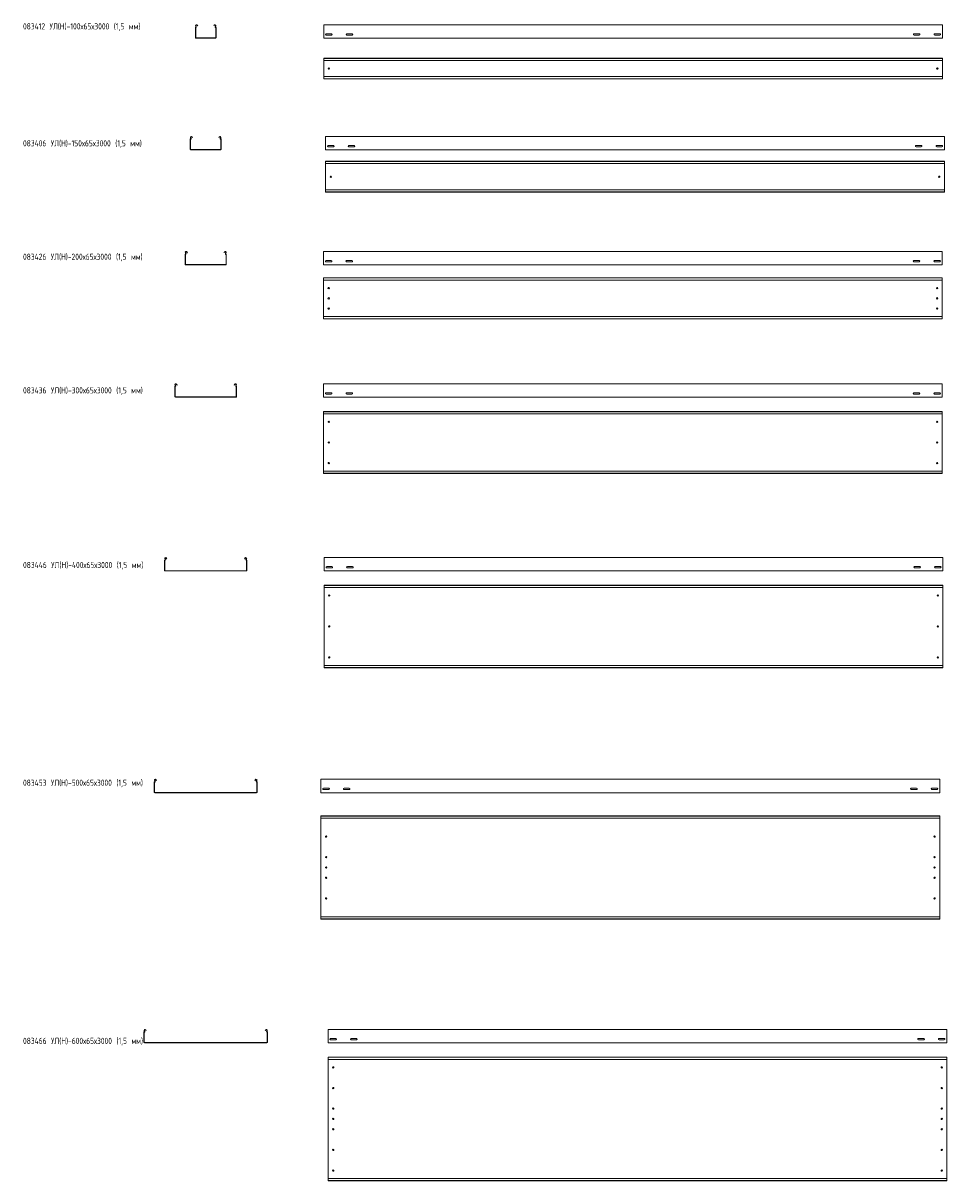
# Model space of a CAD drawing. Header units: millimetres. Extents: x -789 to 3689, y -6202 to -590.
import ezdxf

# ---------------------------------------------------------------- set-up
doc = ezdxf.new("R2010")
doc.units = ezdxf.units.MM
doc.styles.add('SLDTEXTSTYLE0', font='TXT', dxfattribs={"width": 0.7, "bigfont": 'bigfont'})

msp = doc.modelspace()

# ---------------------------------------------------------------- linework, layer by layer
at = {"color": 7, "linetype": 'Continuous', "lineweight": 15}
for p, q in [((46.2, -659.5), (46.2, -611.8)), ((49, -606.5), (47.7, -604.1)), ((47.7, -659.5), (47.7, -611.8)), ((50.3, -605.8), (49, -603.4)), ((54.3, -600.6), (56.1, -603.8)), ((55.6, -599.9), (57.4, -603.1)), ((57.4, -603.1), (56.1, -603.8)), ((135, -603.1), (136.7, -599.9)), ((136.3, -603.8), (135, -603.1)), ((136.3, -603.8), (138, -600.6)), ((143.3, -603.4), (142.1, -605.8)), ((144.6, -604.1), (143.4, -606.5)), ((144.7, -611.8), (144.7, -659.5)), ((146.2, -611.8), (146.2, -659.5)), ((3668.3, -597.5), (668.3, -597.5)), ((668.3, -604.1), (668.3, -597.5)), ((668.3, -606.5), (668.3, -604.1)), ((668.3, -610.1), (668.3, -606.5)), ((668.3, -611.8), (668.3, -610.1)), ((668.3, -659.5), (668.3, -611.8)), ((3668.3, -604.1), (3668.3, -597.5)), ((3668.3, -606.5), (3668.3, -604.1)), ((3668.3, -610.1), (3668.3, -606.5)), ((3668.3, -611.8), (3668.3, -610.1)), ((3668.3, -659.5), (3668.3, -611.8)), ((143.2, -661), (49.2, -661)), ((143.2, -662.5), (49.2, -662.5)), ((668.3, -662.5), (668.3, -659.5)), ((3668.3, -662.5), (668.3, -662.5)), ((706, -641.2), (680.5, -641.2)), ((680.5, -647.7), (706, -647.7)), ((806, -641.2), (780.5, -641.2)), ((780.5, -647.7), (806, -647.7)), ((3530.5, -641.2), (3556, -641.2)), ((3556, -647.7), (3530.5, -647.7)), ((3630.5, -641.2), (3656, -641.2)), ((3656, -647.7), (3630.5, -647.7)), ((3668.3, -662.5), (3668.3, -659.5)), ((3668.3, -760.7), (668.3, -760.7)), ((668.3, -761.7), (668.3, -760.7)), ((3668.3, -761.7), (668.3, -761.7)), ((668.3, -770.2), (668.3, -761.7)), ((668.3, -772), (668.3, -770.2)), ((3668.3, -772), (668.3, -772)), ((668.3, -772), (668.3, -849.5)), ((3668.3, -761.7), (3668.3, -760.7)), ((3668.3, -770.2), (3668.3, -761.7)), ((3668.3, -772), (3668.3, -770.2)), ((3668.3, -772), (3668.3, -849.5)), ((3668.3, -849.5), (668.3, -849.5)), ((668.3, -851.3), (668.3, -849.5)), ((668.3, -859.7), (668.3, -851.3)), ((668.3, -859.7), (3668.3, -859.7)), ((668.3, -860.7), (668.3, -859.7)), ((3668.3, -860.7), (668.3, -860.7)), ((3668.3, -851.3), (3668.3, -849.5)), ((3668.3, -859.7), (3668.3, -851.3)), ((3668.3, -860.7), (3668.3, -859.7)), ((21.2, -1200.9), (21.2, -1153.2)), ((24, -1147.9), (22.7, -1145.5)), ((22.7, -1200.9), (22.7, -1153.2)), ((25.3, -1147.2), (24, -1144.8)), ((29.3, -1142), (31.1, -1145.2)), ((30.6, -1141.2), (32.4, -1144.5)), ((32.4, -1144.5), (31.1, -1145.2)), ((160, -1144.5), (161.7, -1141.2)), ((161.3, -1145.2), (160, -1144.5)), ((161.3, -1145.2), (163, -1142)), ((168.3, -1144.8), (167.1, -1147.2)), ((169.6, -1145.5), (168.4, -1147.9)), ((169.7, -1153.2), (169.7, -1200.9)), ((171.2, -1153.2), (171.2, -1200.9)), ((3677.8, -1138.9), (677.8, -1138.9)), ((677.8, -1145.5), (677.8, -1138.9)), ((677.8, -1147.9), (677.8, -1145.5)), ((677.8, -1151.4), (677.8, -1147.9)), ((677.8, -1153.2), (677.8, -1151.4)), ((677.8, -1200.9), (677.8, -1153.2)), ((3677.8, -1145.5), (3677.8, -1138.9)), ((3677.8, -1147.9), (3677.8, -1145.5)), ((3677.8, -1151.4), (3677.8, -1147.9)), ((3677.8, -1153.2), (3677.8, -1151.4)), ((3677.8, -1200.9), (3677.8, -1153.2)), ((168.2, -1202.4), (24.2, -1202.4)), ((168.2, -1203.9), (24.2, -1203.9)), ((677.8, -1203.9), (677.8, -1200.9)), ((3677.8, -1203.9), (677.8, -1203.9)), ((715.6, -1182.6), (690.1, -1182.6)), ((690.1, -1189.1), (715.6, -1189.1)), ((815.6, -1182.6), (790.1, -1182.6)), ((790.1, -1189.1), (815.6, -1189.1)), ((3540.1, -1182.6), (3565.6, -1182.6)), ((3565.6, -1189.1), (3540.1, -1189.1)), ((3640.1, -1182.6), (3665.6, -1182.6)), ((3665.6, -1189.1), (3640.1, -1189.1)), ((3677.8, -1203.9), (3677.8, -1200.9)), ((3677.8, -1259.6), (677.8, -1259.6)), ((677.8, -1260.6), (677.8, -1259.6)), ((3677.8, -1260.6), (677.8, -1260.6)), ((677.8, -1269.1), (677.8, -1260.6)), ((677.8, -1270.8), (677.8, -1269.1)), ((3677.8, -1270.8), (677.8, -1270.8)), ((677.8, -1270.8), (677.8, -1398.4)), ((3677.8, -1260.6), (3677.8, -1259.6)), ((3677.8, -1269.1), (3677.8, -1260.6)), ((3677.8, -1270.8), (3677.8, -1269.1)), ((3677.8, -1270.8), (3677.8, -1398.4)), ((3677.8, -1398.4), (677.8, -1398.4)), ((677.8, -1400.1), (677.8, -1398.4)), ((677.8, -1408.6), (677.8, -1400.1)), ((3677.8, -1400.1), (3677.8, -1398.4)), ((3677.8, -1408.6), (3677.8, -1400.1)), ((677.8, -1408.6), (3677.8, -1408.6)), ((677.8, -1409.6), (677.8, -1408.6)), ((3677.8, -1409.6), (677.8, -1409.6)), ((3677.8, -1409.6), (3677.8, -1408.6)), ((-3.8, -1759.3), (-3.8, -1711.7)), ((-1, -1706.3), (-2.3, -1704)), ((-2.3, -1759.3), (-2.3, -1711.7)), ((0.3, -1705.6), (-1, -1703.3)), ((4.3, -1700.4), (4.7, -1701.1)), ((4.7, -1701.1), (6, -1700.3)), ((6.1, -1703.7), (4.7, -1701.1)), ((5.6, -1699.7), (6, -1700.3)), ((6, -1700.3), (7.4, -1703)), ((7.4, -1703), (6.1, -1703.7)), ((185, -1703), (186.4, -1700.3)), ((186.3, -1703.7), (185, -1703)), ((187.7, -1701.1), (186.3, -1703.7)), ((186.4, -1700.3), (186.7, -1699.7)), ((186.4, -1700.3), (187.7, -1701.1)), ((187.7, -1701.1), (188, -1700.4)), ((193.3, -1703.3), (192.1, -1705.6)), ((194.6, -1704), (193.4, -1706.3)), ((194.7, -1711.7), (194.7, -1759.3)), ((196.2, -1711.7), (196.2, -1759.3)), ((3667.4, -1697.3), (667.4, -1697.3)), ((667.4, -1704), (667.4, -1697.3)), ((667.4, -1706.3), (667.4, -1704)), ((667.4, -1709.9), (667.4, -1706.3)), ((667.4, -1711.7), (667.4, -1709.9)), ((667.4, -1759.3), (667.4, -1711.7)), ((3667.4, -1704), (3667.4, -1697.3)), ((3667.4, -1706.3), (3667.4, -1704)), ((3667.4, -1709.9), (3667.4, -1706.3)), ((3667.4, -1711.7), (3667.4, -1709.9)), ((3667.4, -1759.3), (3667.4, -1711.7)), ((193.2, -1760.8), (-0.8, -1760.8)), ((193.2, -1762.3), (-0.8, -1762.3)), ((667.4, -1762.3), (667.4, -1759.3)), ((3667.4, -1762.3), (667.4, -1762.3)), ((705.1, -1741.1), (679.6, -1741.1)), ((679.6, -1747.6), (705.1, -1747.6)), ((805.1, -1741.1), (779.6, -1741.1)), ((779.6, -1747.6), (805.1, -1747.6)), ((3529.6, -1741.1), (3555.1, -1741.1)), ((3555.1, -1747.6), (3529.6, -1747.6)), ((3629.6, -1741.1), (3655.1, -1741.1)), ((3655.1, -1747.6), (3629.6, -1747.6)), ((3667.4, -1762.3), (3667.4, -1759.3)), ((3667.4, -1824.2), (667.4, -1824.2)), ((667.4, -1825.2), (667.4, -1824.2)), ((3667.4, -1825.2), (667.4, -1825.2)), ((667.4, -1833.6), (667.4, -1825.2)), ((667.4, -1834), (667.4, -1833.6)), ((667.4, -1834), (670.4, -1835.4)), ((667.4, -1834), (667.4, -2014.4)), ((3664.4, -1835.4), (670.4, -1835.4)), ((3664.4, -1835.4), (3667.4, -1834)), ((3667.4, -1825.2), (3667.4, -1824.2)), ((3667.4, -1833.6), (3667.4, -1825.2)), ((3667.4, -1834), (3667.4, -1833.6)), ((3667.4, -1834), (3667.4, -2014.4)), ((670.4, -2013), (667.4, -2014.4)), ((667.4, -2014.7), (667.4, -2014.4)), ((667.4, -2023.2), (667.4, -2014.7)), ((3664.4, -2013), (670.4, -2013)), ((3667.4, -2014.4), (3664.4, -2013)), ((3667.4, -2014.7), (3667.4, -2014.4)), ((3667.4, -2023.2), (3667.4, -2014.7)), ((667.4, -2023.2), (3667.4, -2023.2)), ((667.4, -2024.2), (667.4, -2023.2)), ((3667.4, -2024.2), (667.4, -2024.2)), ((3667.4, -2024.2), (3667.4, -2023.2)), ((-53.8, -2400.2), (-53.8, -2352.5)), ((-51, -2347.2), (-52.3, -2344.8)), ((-52.3, -2400.2), (-52.3, -2352.5)), ((-49.7, -2346.5), (-51, -2344.1)), ((-45.7, -2341.3), (-45.3, -2341.9)), ((-45.3, -2341.9), (-44, -2341.2)), ((-43.9, -2344.6), (-45.3, -2341.9)), ((-44.4, -2340.6), (-44, -2341.2)), ((-44, -2341.2), (-42.6, -2343.9)), ((-42.6, -2343.9), (-43.9, -2344.6)), ((235, -2343.9), (236.4, -2341.2)), ((236.3, -2344.6), (235, -2343.9)), ((237.7, -2341.9), (236.3, -2344.6)), ((236.4, -2341.2), (236.7, -2340.6)), ((236.4, -2341.2), (237.7, -2341.9)), ((237.7, -2341.9), (238, -2341.3)), ((243.3, -2344.1), (242.1, -2346.5)), ((244.6, -2344.8), (243.4, -2347.2)), ((244.7, -2352.5), (244.7, -2400.2)), ((246.2, -2352.5), (246.2, -2400.2)), ((3667.5, -2338.2), (667.5, -2338.2)), ((667.5, -2344.8), (667.5, -2338.2)), ((667.5, -2347.2), (667.5, -2344.8)), ((667.5, -2350.8), (667.5, -2347.2)), ((667.5, -2352.5), (667.5, -2350.8)), ((667.5, -2400.2), (667.5, -2352.5)), ((3667.5, -2344.8), (3667.5, -2338.2)), ((3667.5, -2347.2), (3667.5, -2344.8)), ((3667.5, -2350.8), (3667.5, -2347.2)), ((3667.5, -2352.5), (3667.5, -2350.8)), ((3667.5, -2400.2), (3667.5, -2352.5)), ((243.2, -2401.7), (-50.8, -2401.7)), ((243.2, -2403.2), (-50.8, -2403.2)), ((667.5, -2403.2), (667.5, -2400.2)), ((3667.5, -2403.2), (667.5, -2403.2)), ((705.2, -2382), (679.7, -2382)), ((679.7, -2388.5), (705.2, -2388.5)), ((805.2, -2382), (779.7, -2382)), ((779.7, -2388.5), (805.2, -2388.5)), ((3529.7, -2382), (3555.2, -2382)), ((3555.2, -2388.5), (3529.7, -2388.5)), ((3629.7, -2382), (3655.2, -2382)), ((3655.2, -2388.5), (3629.7, -2388.5)), ((3667.5, -2403.2), (3667.5, -2400.2)), ((3667.5, -2473), (667.5, -2473)), ((667.5, -2474), (667.5, -2473)), ((3667.5, -2474), (667.5, -2474)), ((667.5, -2482.5), (667.5, -2474)), ((667.5, -2482.8), (667.5, -2482.5)), ((667.5, -2482.8), (670.5, -2484.2)), ((667.5, -2482.8), (667.5, -2763.2)), ((3664.5, -2484.2), (670.5, -2484.2)), ((3664.5, -2484.2), (3667.5, -2482.8)), ((3667.5, -2474), (3667.5, -2473)), ((3667.5, -2482.5), (3667.5, -2474)), ((3667.5, -2482.8), (3667.5, -2482.5)), ((3667.5, -2482.8), (3667.5, -2763.2)), ((670.5, -2761.8), (667.5, -2763.2)), ((667.5, -2763.6), (667.5, -2763.2)), ((667.5, -2772), (667.5, -2763.6)), ((667.5, -2772), (3667.5, -2772)), ((667.5, -2773), (667.5, -2772)), ((3667.5, -2773), (667.5, -2773)), ((3664.5, -2761.8), (670.5, -2761.8)), ((3667.5, -2763.2), (3664.5, -2761.8)), ((3667.5, -2763.6), (3667.5, -2763.2)), ((3667.5, -2772), (3667.5, -2763.6)), ((3667.5, -2773), (3667.5, -2772)), ((-103.8, -3243), (-103.8, -3195.3)), ((-101, -3190), (-102.3, -3187.6)), ((-102.3, -3243), (-102.3, -3195.3)), ((-99.7, -3189.3), (-101, -3186.9)), ((-95.7, -3184.1), (-95.3, -3184.7)), ((-95.3, -3184.7), (-94, -3184)), ((-93.9, -3187.3), (-95.3, -3184.7)), ((-94.4, -3183.4), (-94, -3184)), ((-94, -3184), (-92.6, -3186.6)), ((-92.6, -3186.6), (-93.9, -3187.3)), ((285, -3186.6), (286.4, -3184)), ((286.3, -3187.3), (285, -3186.6)), ((287.7, -3184.7), (286.3, -3187.3)), ((286.4, -3184), (286.7, -3183.4)), ((286.4, -3184), (287.7, -3184.7)), ((287.7, -3184.7), (288, -3184.1)), ((293.3, -3186.9), (292.1, -3189.3)), ((294.6, -3187.6), (293.4, -3190)), ((294.7, -3195.3), (294.7, -3243)), ((296.2, -3195.3), (296.2, -3243)), ((3670.6, -3181), (670.6, -3181)), ((670.6, -3187.6), (670.6, -3181)), ((670.6, -3190), (670.6, -3187.6)), ((670.6, -3193.6), (670.6, -3190)), ((670.6, -3195.3), (670.6, -3193.6)), ((670.6, -3243), (670.6, -3195.3)), ((3670.6, -3187.6), (3670.6, -3181)), ((3670.6, -3190), (3670.6, -3187.6)), ((3670.6, -3193.6), (3670.6, -3190)), ((3670.6, -3195.3), (3670.6, -3193.6)), ((3670.6, -3243), (3670.6, -3195.3)), ((293.2, -3244.5), (-100.8, -3244.5)), ((293.2, -3246), (-100.8, -3246)), ((670.6, -3246), (670.6, -3243)), ((3670.6, -3246), (670.6, -3246)), ((708.4, -3224.7), (682.9, -3224.7)), ((682.9, -3231.2), (708.4, -3231.2)), ((808.4, -3224.7), (782.9, -3224.7)), ((782.9, -3231.2), (808.4, -3231.2)), ((3532.9, -3224.7), (3558.4, -3224.7)), ((3558.4, -3231.2), (3532.9, -3231.2)), ((3632.9, -3224.7), (3658.4, -3224.7)), ((3658.4, -3231.2), (3632.9, -3231.2)), ((3670.6, -3246), (3670.6, -3243)), ((3670.6, -3314.7), (670.6, -3314.7)), ((670.6, -3315.7), (670.6, -3314.7)), ((3670.6, -3315.7), (670.6, -3315.7)), ((670.6, -3324.2), (670.6, -3315.7)), ((670.6, -3324.5), (670.6, -3324.2)), ((670.6, -3324.5), (673.6, -3325.9)), ((670.6, -3324.5), (670.6, -3704.9)), ((3667.6, -3325.9), (673.6, -3325.9)), ((3667.6, -3325.9), (3670.6, -3324.5)), ((3670.6, -3315.7), (3670.6, -3314.7)), ((3670.6, -3324.2), (3670.6, -3315.7)), ((3670.6, -3324.5), (3670.6, -3324.2)), ((3670.6, -3324.5), (3670.6, -3704.9)), ((673.6, -3703.5), (670.6, -3704.9)), ((3667.6, -3703.5), (673.6, -3703.5)), ((3670.6, -3704.9), (3667.6, -3703.5)), ((670.6, -3705.3), (670.6, -3704.9)), ((670.6, -3713.7), (670.6, -3705.3)), ((670.6, -3713.7), (3670.6, -3713.7)), ((670.6, -3714.7), (670.6, -3713.7)), ((3670.6, -3714.7), (670.6, -3714.7)), ((3670.6, -3705.3), (3670.6, -3704.9)), ((3670.6, -3713.7), (3670.6, -3705.3)), ((3670.6, -3714.7), (3670.6, -3713.7)), ((-151, -4264.8), (-152.3, -4262.4)), ((-149.7, -4264.1), (-151, -4261.7)), ((-145.7, -4258.9), (-145.3, -4259.5)), ((-145.3, -4259.5), (-144, -4258.8)), ((-143.9, -4262.1), (-145.3, -4259.5)), ((-144.4, -4258.2), (-144, -4258.8)), ((-144, -4258.8), (-142.6, -4261.4)), ((-142.6, -4261.4), (-143.9, -4262.1)), ((335, -4261.4), (336.4, -4258.8)), ((336.3, -4262.1), (335, -4261.4)), ((337.7, -4259.5), (336.3, -4262.1)), ((336.4, -4258.8), (336.7, -4258.2)), ((336.4, -4258.8), (337.7, -4259.5)), ((337.7, -4259.5), (338, -4258.9)), ((343.3, -4261.7), (342.1, -4264.1)), ((344.6, -4262.4), (343.4, -4264.8)), ((3654.8, -4255.8), (654.8, -4255.8)), ((654.8, -4262.4), (654.8, -4255.8)), ((654.8, -4264.8), (654.8, -4262.4)), ((654.8, -4268.4), (654.8, -4264.8)), ((3654.8, -4262.4), (3654.8, -4255.8)), ((3654.8, -4264.8), (3654.8, -4262.4)), ((3654.8, -4268.4), (3654.8, -4264.8)), ((-153.8, -4317.8), (-153.8, -4270.1)), ((-152.3, -4317.8), (-152.3, -4270.1)), ((343.2, -4319.3), (-150.8, -4319.3)), ((343.2, -4320.8), (-150.8, -4320.8)), ((344.7, -4270.1), (344.7, -4317.8)), ((346.2, -4270.1), (346.2, -4317.8)), ((654.8, -4270.1), (654.8, -4268.4)), ((654.8, -4317.8), (654.8, -4270.1)), ((654.8, -4320.8), (654.8, -4317.8)), ((3654.8, -4320.8), (654.8, -4320.8)), ((692.5, -4299.5), (667, -4299.5)), ((667, -4306), (692.5, -4306)), ((792.5, -4299.5), (767, -4299.5)), ((767, -4306), (792.5, -4306)), ((3517, -4299.5), (3542.5, -4299.5)), ((3542.5, -4306), (3517, -4306)), ((3617, -4299.5), (3642.5, -4299.5)), ((3642.5, -4306), (3617, -4306)), ((3654.8, -4270.1), (3654.8, -4268.4)), ((3654.8, -4317.8), (3654.8, -4270.1)), ((3654.8, -4320.8), (3654.8, -4317.8)), ((3654.8, -4433.3), (654.8, -4433.3)), ((654.8, -4434.3), (654.8, -4433.3)), ((3654.8, -4434.3), (3654.8, -4433.3)), ((3654.8, -4434.3), (654.8, -4434.3)), ((654.8, -4442.8), (654.8, -4434.3)), ((654.8, -4443.1), (654.8, -4442.8)), ((654.8, -4443.1), (657.8, -4444.5)), ((654.8, -4443.1), (654.8, -4923.5)), ((3651.8, -4444.5), (657.8, -4444.5)), ((3651.8, -4444.5), (3654.8, -4443.1)), ((3654.8, -4442.8), (3654.8, -4434.3)), ((3654.8, -4443.1), (3654.8, -4442.8)), ((3654.8, -4443.1), (3654.8, -4923.5)), ((657.8, -4922.1), (654.8, -4923.5)), ((654.8, -4923.8), (654.8, -4923.5)), ((654.8, -4932.3), (654.8, -4923.8)), ((654.8, -4932.3), (3654.8, -4932.3)), ((654.8, -4933.3), (654.8, -4932.3)), ((3654.8, -4933.3), (654.8, -4933.3)), ((3651.8, -4922.1), (657.8, -4922.1)), ((3654.8, -4923.5), (3651.8, -4922.1)), ((3654.8, -4923.8), (3654.8, -4923.5)), ((3654.8, -4932.3), (3654.8, -4923.8)), ((3654.8, -4933.3), (3654.8, -4932.3)), ((-203.8, -5530), (-203.8, -5482.3)), ((-201, -5477), (-202.3, -5474.7)), ((-202.3, -5530), (-202.3, -5482.3)), ((-199.7, -5476.3), (-201, -5474)), ((-195.7, -5471.1), (-193.9, -5474.4)), ((-194.4, -5470.4), (-192.6, -5473.7)), ((-192.6, -5473.7), (-193.9, -5474.4)), ((385, -5473.7), (386.7, -5470.4)), ((386.3, -5474.4), (385, -5473.7)), ((386.3, -5474.4), (388, -5471.1)), ((393.3, -5474), (392.1, -5476.3)), ((394.6, -5474.7), (393.4, -5477)), ((394.7, -5482.3), (394.7, -5530)), ((396.2, -5482.3), (396.2, -5530)), ((3689.4, -5468), (689.4, -5468)), ((689.4, -5474.7), (689.4, -5468)), ((689.4, -5477), (689.4, -5474.7)), ((689.4, -5480.6), (689.4, -5477)), ((689.4, -5482.3), (689.4, -5480.6)), ((689.4, -5530), (689.4, -5482.3)), ((3689.4, -5474.7), (3689.4, -5468)), ((3689.4, -5477), (3689.4, -5474.7)), ((3689.4, -5480.6), (3689.4, -5477)), ((3689.4, -5482.3), (3689.4, -5480.6)), ((3689.4, -5530), (3689.4, -5482.3)), ((393.2, -5531.5), (-200.8, -5531.5)), ((393.2, -5533), (-200.8, -5533)), ((689.4, -5533), (689.4, -5530)), ((3689.4, -5533), (689.4, -5533)), ((727.2, -5511.8), (701.7, -5511.8)), ((701.7, -5518.3), (727.2, -5518.3)), ((827.2, -5511.8), (801.7, -5511.8)), ((801.7, -5518.3), (827.2, -5518.3)), ((3551.7, -5511.8), (3577.2, -5511.8)), ((3577.2, -5518.3), (3551.7, -5518.3)), ((3651.7, -5511.8), (3677.2, -5511.8)), ((3677.2, -5518.3), (3651.7, -5518.3)), ((3689.4, -5533), (3689.4, -5530)), ((3689.4, -5602.5), (689.4, -5602.5)), ((689.4, -5603.5), (689.4, -5602.5)), ((3689.4, -5603.5), (689.4, -5603.5)), ((689.4, -5611.9), (689.4, -5603.5)), ((689.4, -5613.7), (689.4, -5611.9)), ((3689.4, -5603.5), (3689.4, -5602.5)), ((3689.4, -5611.9), (3689.4, -5603.5)), ((3689.4, -5613.7), (3689.4, -5611.9)), ((3689.4, -5613.7), (689.4, -5613.7)), ((689.4, -5613.7), (689.4, -6191.3)), ((3689.4, -5613.7), (3689.4, -6191.3)), ((3689.4, -6191.3), (689.4, -6191.3)), ((689.4, -6193), (689.4, -6191.3)), ((689.4, -6201.5), (689.4, -6193)), ((689.4, -6201.5), (3689.4, -6201.5)), ((689.4, -6202.5), (689.4, -6201.5)), ((3689.4, -6202.5), (689.4, -6202.5)), ((3689.4, -6193), (3689.4, -6191.3)), ((3689.4, -6201.5), (3689.4, -6193)), ((3689.4, -6202.5), (3689.4, -6201.5))]:
    msp.add_line(p, q, dxfattribs=at)
for centre in [(693.3, -810.7), (3643.3, -810.7), (702.8, -1334.6), (3652.8, -1334.6), (692.4, -1874.2), (3642.4, -1874.2), (692.4, -1924.2), (3642.4, -1924.2), (692.4, -1974.2), (3642.4, -1974.2), (692.5, -2523), (3642.5, -2523), (692.5, -2623), (3642.5, -2623), (692.5, -2723), (3642.5, -2723), (695.6, -3364.7), (3645.6, -3364.7), (695.6, -3514.7), (3645.6, -3514.7), (695.6, -3664.7), (3645.6, -3664.7), (679.8, -4533.3), (3629.8, -4533.3), (679.8, -4633.3), (3629.8, -4633.3), (679.8, -4683.3), (3629.8, -4683.3), (679.8, -4733.3), (3629.8, -4733.3), (679.8, -4833.3), (3629.8, -4833.3), (714.4, -5652.5), (3664.4, -5652.5), (714.4, -5752.5), (3664.4, -5752.5), (714.4, -5852.5), (3664.4, -5852.5), (714.4, -5902.5), (3664.4, -5902.5), (714.4, -5952.5), (3664.4, -5952.5), (714.4, -6052.5), (3664.4, -6052.5), (714.4, -6152.5), (3664.4, -6152.5)]:
    msp.add_circle(centre, 3.25, dxfattribs=at)
for centre, radius, start, end in [((48, -611.8), 1.8, 106.2863, 180), ((51.7, -602), 4.5, 28.0725, 208.0725), ((46.8, -607.7), 2.5, 286.2863, 28.0725), ((48, -611.8), 0.3, 106.2863, 180), ((46.8, -607.7), 4, 286.2863, 28.0725), ((51.7, -602), 3, 28.0725, 208.0725), ((140.7, -602), 4.5, 331.9275, 151.9275), ((140.7, -602), 3, 331.9275, 151.9275), ((145.6, -607.7), 4, 151.9275, 253.7137), ((145.6, -607.7), 2.5, 151.9275, 253.7137), ((144.4, -611.8), 0.3, 0, 73.7137), ((144.4, -611.8), 1.8, 0, 73.7137), ((49.2, -659.5), 3, 180, 270), ((49.2, -659.5), 1.5, 180, 270), ((143.2, -659.5), 1.5, 270, 0), ((143.2, -659.5), 3, 270, 360), ((680.5, -644.5), 3.25, 90, 270), ((706, -644.5), 3.25, 270, 90), ((780.5, -644.5), 3.25, 90, 270), ((806, -644.5), 3.25, 270, 90), ((3530.5, -644.5), 3.25, 90, 270), ((3556, -644.5), 3.25, 270, 90), ((3630.5, -644.5), 3.25, 90, 270), ((3656, -644.5), 3.25, 270, 90), ((23, -1153.2), 1.8, 106.2863, 180), ((26.7, -1143.4), 4.5, 28.0725, 208.0725), ((21.8, -1149), 2.5, 286.2863, 28.0725), ((23, -1153.2), 0.3, 106.2863, 180), ((21.8, -1149), 4, 286.2863, 28.0725), ((26.7, -1143.4), 3, 28.0725, 208.0725), ((165.7, -1143.4), 4.5, 331.9275, 151.9275), ((165.7, -1143.4), 3, 331.9275, 151.9275), ((170.6, -1149), 4, 151.9275, 253.7137), ((170.6, -1149), 2.5, 151.9275, 253.7137), ((169.4, -1153.2), 0.3, 0, 73.7137), ((169.4, -1153.2), 1.8, 0, 73.7137), ((24.2, -1200.9), 3, 180, 270), ((24.2, -1200.9), 1.5, 180, 270), ((168.2, -1200.9), 1.5, 270, 0), ((168.2, -1200.9), 3, 270, 0), ((690.1, -1185.9), 3.25, 90, 270), ((715.6, -1185.9), 3.25, 270, 90), ((790.1, -1185.9), 3.25, 90, 270), ((815.6, -1185.9), 3.25, 270, 90), ((3540.1, -1185.9), 3.25, 90, 270), ((3565.6, -1185.9), 3.25, 270, 90), ((3640.1, -1185.9), 3.25, 90, 270), ((3665.6, -1185.9), 3.25, 270, 90), ((-2, -1711.7), 1.8, 106.2863, 180), ((1.7, -1701.8), 4.5, 28.0725, 208.0725), ((-3.2, -1707.5), 2.5, 286.2863, 28.0725), ((-2, -1711.7), 0.3, 106.2863, 180), ((-3.2, -1707.5), 4, 286.2863, 28.0725), ((1.7, -1701.8), 3, 28.0725, 208.0725), ((190.7, -1701.8), 4.5, 331.9275, 151.9275), ((190.7, -1701.8), 3, 331.9275, 151.9275), ((195.6, -1707.5), 4, 151.9275, 253.7137), ((195.6, -1707.5), 2.5, 151.9275, 253.7137), ((194.4, -1711.7), 0.3, 0, 73.7137), ((194.4, -1711.7), 1.8, 0, 73.7137), ((-0.8, -1759.3), 3, 180, 270), ((-0.8, -1759.3), 1.5, 180, 270), ((193.2, -1759.3), 3, 270, 0), ((193.2, -1759.3), 1.5, 270, 0), ((679.6, -1744.3), 3.25, 90, 270), ((705.1, -1744.3), 3.25, 270, 90), ((779.6, -1744.3), 3.25, 90, 270), ((805.1, -1744.3), 3.25, 270, 90), ((3529.6, -1744.3), 3.25, 90, 270), ((3555.1, -1744.3), 3.25, 270, 90), ((3629.6, -1744.3), 3.25, 90, 270), ((3655.1, -1744.3), 3.25, 270, 90), ((-52, -2352.5), 1.8, 106.2863, 180), ((-48.3, -2342.7), 4.5, 28.0725, 208.0725), ((-53.2, -2348.4), 2.5, 286.2863, 28.0725), ((-52, -2352.5), 0.3, 106.2863, 180), ((-53.2, -2348.4), 4, 286.2863, 28.0725), ((-48.3, -2342.7), 3, 28.0725, 208.0725), ((240.7, -2342.7), 4.5, 331.9275, 151.9275), ((240.7, -2342.7), 3, 331.9275, 151.9275), ((245.6, -2348.4), 4, 151.9275, 253.7137), ((245.6, -2348.4), 2.5, 151.9275, 253.7137), ((244.4, -2352.5), 0.3, 0, 73.7137), ((244.4, -2352.5), 1.8, 0, 73.7137), ((-50.8, -2400.2), 3, 180, 270), ((-50.8, -2400.2), 1.5, 180, 270), ((243.2, -2400.2), 3, 270, 0), ((243.2, -2400.2), 1.5, 270, 0), ((679.7, -2385.2), 3.25, 90, 270), ((705.2, -2385.2), 3.25, 270, 90), ((779.7, -2385.2), 3.25, 90, 270), ((805.2, -2385.2), 3.25, 270, 90), ((3529.7, -2385.2), 3.25, 90, 270), ((3555.2, -2385.2), 3.25, 270, 90), ((3629.7, -2385.2), 3.25, 90, 270), ((3655.2, -2385.2), 3.25, 270, 90), ((-102, -3195.3), 1.8, 106.2863, 180), ((-98.3, -3185.5), 4.5, 28.0725, 208.0725), ((-103.2, -3191.2), 2.5, 286.2863, 28.0725), ((-102, -3195.3), 0.3, 106.2863, 180), ((-103.2, -3191.2), 4, 286.2863, 28.0725), ((-98.3, -3185.5), 3, 28.0725, 208.0725), ((290.7, -3185.5), 4.5, 331.9275, 151.9275), ((290.7, -3185.5), 3, 331.9275, 151.9275), ((295.6, -3191.2), 4, 151.9275, 253.7137), ((295.6, -3191.2), 2.5, 151.9275, 253.7137), ((294.4, -3195.3), 0.3, 0, 73.7137), ((294.4, -3195.3), 1.8, 0, 73.7137), ((-100.8, -3243), 3, 180, 270), ((-100.8, -3243), 1.5, 180, 270), ((293.2, -3243), 3, 270, 0), ((293.2, -3243), 1.5, 270, 0), ((682.9, -3228), 3.25, 90, 270), ((708.4, -3228), 3.25, 270, 90), ((782.9, -3228), 3.25, 90, 270), ((808.4, -3228), 3.25, 270, 90), ((3532.9, -3228), 3.25, 90, 270), ((3558.4, -3228), 3.25, 270, 90), ((3632.9, -3228), 3.25, 90, 270), ((3658.4, -3228), 3.25, 270, 90), ((-148.3, -4260.3), 4.5, 28.0725, 208.0725), ((-153.2, -4266), 2.5, 286.2863, 28.0725), ((-153.2, -4266), 4, 286.2863, 28.0725), ((-148.3, -4260.3), 3, 28.0725, 208.0725), ((340.7, -4260.3), 4.5, 331.9275, 151.9275), ((340.7, -4260.3), 3, 331.9275, 151.9275), ((345.6, -4266), 4, 151.9275, 253.7137), ((345.6, -4266), 2.5, 151.9275, 253.7137), ((-152, -4270.1), 1.8, 106.2863, 180), ((-150.8, -4317.8), 3, 180, 270), ((-152, -4270.1), 0.3, 106.2863, 180), ((-150.8, -4317.8), 1.5, 180, 270), ((343.2, -4317.8), 1.5, 270, 0), ((343.2, -4317.8), 3, 270, 0), ((344.4, -4270.1), 0.3, 0, 73.7137), ((344.4, -4270.1), 1.8, 0, 73.7137), ((667, -4302.8), 3.25, 90, 270), ((692.5, -4302.8), 3.25, 270, 90), ((767, -4302.8), 3.25, 90, 270), ((792.5, -4302.8), 3.25, 270, 90), ((3517, -4302.8), 3.25, 90, 270), ((3542.5, -4302.8), 3.25, 270, 90), ((3617, -4302.8), 3.25, 90, 270), ((3642.5, -4302.8), 3.25, 270, 90), ((-202, -5482.3), 1.8, 106.2863, 180), ((-198.3, -5472.5), 4.5, 28.0725, 208.0725), ((-203.2, -5478.2), 2.5, 286.2863, 28.0725), ((-202, -5482.3), 0.3, 106.2863, 180), ((-203.2, -5478.2), 4, 286.2863, 28.0725), ((-198.3, -5472.5), 3, 28.0725, 208.0725), ((390.7, -5472.5), 4.5, 331.9275, 151.9275), ((390.7, -5472.5), 3, 331.9275, 151.9275), ((395.6, -5478.2), 4, 151.9275, 253.7137), ((395.6, -5478.2), 2.5, 151.9275, 253.7137), ((394.4, -5482.3), 0.3, 0, 73.7137), ((394.4, -5482.3), 1.8, 0, 73.7137), ((-200.8, -5530), 3, 180, 270), ((-200.8, -5530), 1.5, 180, 270), ((393.2, -5530), 1.5, 270, 0), ((393.2, -5530), 3, 270, 0), ((701.7, -5515), 3.25, 90, 270), ((727.2, -5515), 3.25, 270, 90), ((801.7, -5515), 3.25, 90, 270), ((827.2, -5515), 3.25, 270, 90), ((3551.7, -5515), 3.25, 90, 270), ((3577.2, -5515), 3.25, 270, 90), ((3651.7, -5515), 3.25, 90, 270), ((3677.2, -5515), 3.25, 270, 90)]:
    msp.add_arc(centre, radius, start, end, dxfattribs=at)

# ---------------------------------------------------------------- texts
at = {"color": 7, "linetype": 'Continuous', "lineweight": 0, "char_height": 30, "attachment_point": 1, "style": 'SLDTEXTSTYLE0'}
for s, insert in [('083412 \\M+18454\\M+1844C(\\M+1844E)-100\\M+1848765\\M+184873000 (1,5 \\M+1847D\\M+1847D)', (-789.4, -590.7)), ('083406 \\M+18454\\M+1844C(\\M+1844E)-150\\M+1848765\\M+184873000 (1,5 \\M+1847D\\M+1847D)', (-789.4, -1157.6)), ('083426 \\M+18454\\M+1844C(\\M+1844E)-200\\M+1848765\\M+184873000 (1,5 \\M+1847D\\M+1847D)', (-789.4, -1707.7)), ('083436 \\M+18454\\M+1844C(\\M+1844E)-300\\M+1848765\\M+184873000 (1,5 \\M+1847D\\M+1847D)', (-789.4, -2355.2)), ('083446 \\M+18454\\M+1844C(\\M+1844E)-400\\M+1848765\\M+184873000 (1,5 \\M+1847D\\M+1847D)', (-789.4, -3201.9)), ('083453 \\M+18454\\M+1844C(\\M+1844E)-500\\M+1848765\\M+184873000 (1,5 \\M+1847D\\M+1847D)', (-789.4, -4257.5)), ('083466 \\M+18454\\M+1844C(\\M+1844E)-600\\M+1848765\\M+184873000 (1,5 \\M+1847D\\M+1847D)', (-789.4, -5509))]:
    msp.add_mtext(s, dxfattribs=dict(at, insert=insert))

doc.saveas('drawing.dxf')
